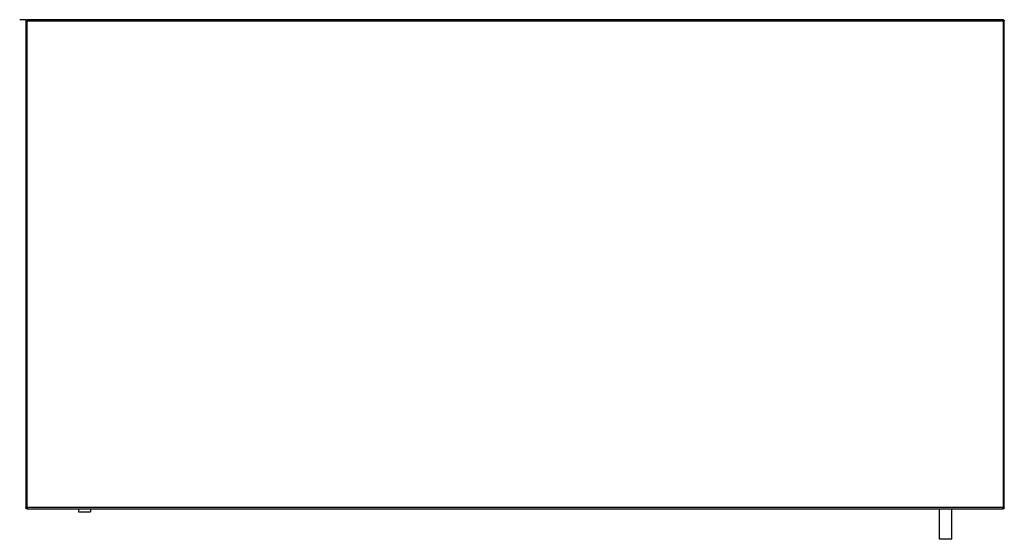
# Model space of a CAD drawing. Header units: millimetres. Extents: x -5 to 800, y -425 to 0.
import ezdxf

# ---------------------------------------------------------------- set-up
doc = ezdxf.new("R2010")
doc.units = ezdxf.units.MM
doc.header["$MEASUREMENT"] = 0
doc.layers.add('62 Storage', color=7, linetype='Continuous', lineweight=35)

# ---------------------------------------------------------------- blocks, each defined once
blk = doc.blocks.new('MACRO_0_2f744e63-3c86-43a3-a2d4-53b919e29cf6')
at = {"layer": '62 Storage', "color": 7, "linetype": 'Continuous', "lineweight": 25, "ltscale": 50}
for p, q in [((0, 0), (-5, 0)), ((799, 0), (1, 0)), ((1, 0), (1, -1)), ((799, 0), (799.22, -0.03)), ((799, -1), (799, 0)), ((1, -1), (0, -1)), ((0, -1), (0, -399)), ((0.08, -0.62), (0.09, -0.58)), ((0.09, -0.58), (0.22, -0.38)), ((0.22, -0.38), (0.29, -0.29)), ((0.29, -0.29), (0.38, -0.22)), ((0.38, -0.22), (0.58, -0.09)), ((0.58, -0.09), (0.62, -0.08)), ((1, -399), (1, -1)), ((1, -1), (799, -1)), ((799, -1), (799, -399)), ((800, -1), (799, -1)), ((799.22, -0.03), (799.38, -0.08)), ((799.38, -0.08), (799.45, -0.11)), ((799.45, -0.11), (799.71, -0.29)), ((799.92, -0.62), (799.98, -0.82)), ((799.98, -0.82), (800, -1)), ((800, -399), (800, -1)), ((0.02, -399.18), (0, -399)), ((0, -399), (1, -399)), ((0.08, -399.38), (0.02, -399.18)), ((0.55, -399.89), (0.29, -399.71)), ((0.62, -399.92), (0.55, -399.89)), ((0.78, -399.97), (0.62, -399.92)), ((1, -400), (0.78, -399.97)), ((799, -399), (1, -399)), ((1, -399), (1, -400)), ((1, -400), (799, -400)), ((43, -400), (43, -402.5)), ((43, -402.5), (53, -402.5)), ((53, -400), (53, -402.5)), ((747, -425), (747, -400)), ((757, -425), (757, -400)), ((799, -399), (800, -399)), ((799, -400), (799, -399)), ((799.22, -399.97), (799, -400)), ((799.38, -399.92), (799.22, -399.97)), ((799.87, -399.5), (799.71, -399.71)), ((799.92, -399.38), (799.87, -399.5)), ((757, -425), (747, -425))]:
    blk.add_line(p, q, dxfattribs=at)
for points in [[(799.71, -0.29), (799.87, -0.5), (799.92, -0.62)], [(0.29, -399.71), (0.13, -399.5), (0.08, -399.38)], [(799.71, -399.71), (799.45, -399.89), (799.38, -399.92)], [(800, -399), (799.98, -399.18), (799.92, -399.38)]]:
    blk.add_lwpolyline(points, dxfattribs=at)
for centre, start, end in [((1, -1), 90, 180), ((799, -1), 0, 90), ((1, -399), 180, 270), ((799, -399), 270, 0)]:
    blk.add_arc(centre, 1, start, end, dxfattribs=at)

msp = doc.modelspace()

# ---------------------------------------------------------------- block references
at = {"color": 7, "linetype": 'ByBlock'}
msp.add_blockref('MACRO_0_2f744e63-3c86-43a3-a2d4-53b919e29cf6', (0, 0), dxfattribs=at)

doc.saveas('drawing.dxf')
